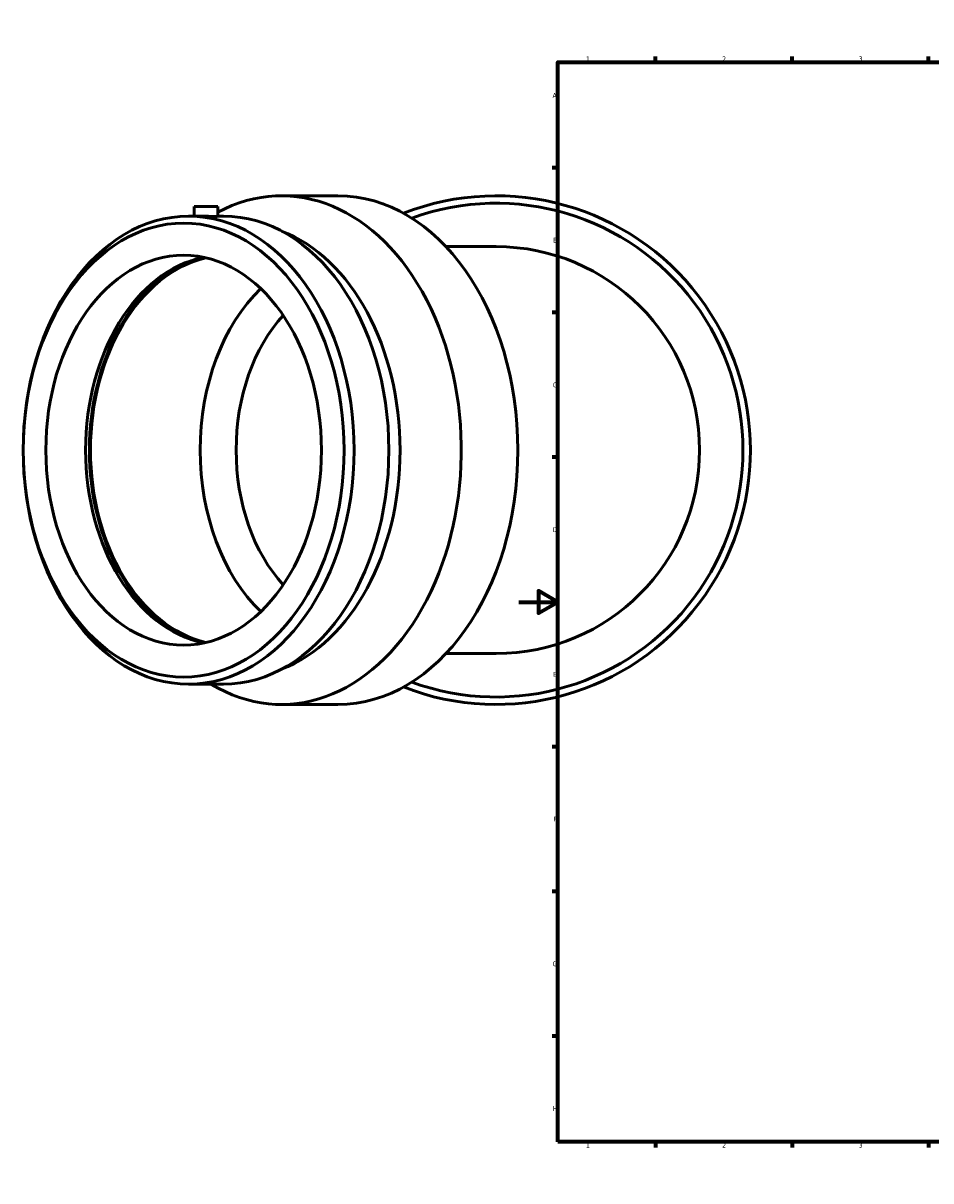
# Model space of a CAD drawing. Header units: millimetres. Extents: x -483 to 1540, y -306 to 1336.
# Tile 1 of 8: x -254 to 211, y 0 to 594. Entities that reach past the tile are written whole.
import ezdxf

# ---------------------------------------------------------------- set-up
doc = ezdxf.new("R2010")
doc.units = ezdxf.units.MM
doc.layers.add('Border (ISO)', color=7, linetype='Continuous', lineweight=70)
doc.layers.add('Visible (ISO)', color=7, linetype='Continuous', lineweight=50)
doc.styles.add('Note Text (ISO)', font='tahoma.ttf')

# ---------------------------------------------------------------- blocks, each defined once
blk = doc.blocks.new('Borders Default Border')
at = {"layer": 'Border (ISO)'}
for p, q in [((70.08, 574), (70.08, 576.9)), ((140.17, 574), (140.17, 576.9)), ((210.25, 574), (210.25, 576.9)), ((280.33, 574), (280.33, 576.9)), ((350.42, 574), (350.42, 576.9)), ((490.58, 574), (490.58, 576.9)), ((560.67, 574), (560.67, 576.9)), ((630.75, 574), (630.75, 576.9)), ((700.83, 574), (700.83, 576.9)), ((770.92, 574), (770.92, 576.9)), ((20, 519.75), (17.1, 519.75)), ((821, 519.75), (823.9, 519.75)), ((20, 445.5), (17.1, 445.5)), ((821, 445.5), (823.9, 445.5)), ((20, 371.25), (17.1, 371.25)), ((821, 371.25), (823.9, 371.25)), ((20, 222.75), (17.1, 222.75)), ((821, 222.75), (823.9, 222.75)), ((20, 148.5), (17.1, 148.5)), ((821, 148.5), (823.9, 148.5)), ((20, 74.25), (17.1, 74.25)), ((821, 74.25), (823.9, 74.25)), ((70.08, 20), (70.08, 17.1)), ((140.17, 20), (140.17, 17.1)), ((210.25, 20), (210.25, 17.1)), ((280.33, 20), (280.33, 17.1)), ((350.42, 20), (350.42, 17.1)), ((490.58, 20), (490.58, 17.1)), ((560.67, 20), (560.67, 17.1)), ((630.75, 20), (630.75, 17.1)), ((700.83, 20), (700.83, 17.1)), ((770.92, 20), (770.92, 17.1))]:
    blk.add_line(p, q, dxfattribs=at)
at = {"layer": 'Border (ISO)', "flags": 128}
for points in [[(420.5, 594), (420.5, 574), (414.73, 584), (426.27, 584), (420.5, 574)], [(20, 20), (20, 574), (821, 574), (821, 20), (20, 20)], [(0, 297), (20, 297), (10, 302.77), (10, 291.23), (20, 297)], [(841, 297), (821, 297), (831, 302.77), (831, 291.23), (821, 297)], [(420.5, 0), (420.5, 20), (414.73, 10), (426.27, 10), (420.5, 20)]]:
    blk.add_lwpolyline(points, dxfattribs=at)
at = {"layer": 'Border (ISO)', "color": 232, "true_color": 0xca0064, "char_height": 2.5, "attachment_point": 7, "style": 'Note Text (ISO)'}
for s, insert in [('1', (34.48, 574.4)), ('2', (104.37, 574.4)), ('3', (174.43, 574.35)), ('4', (244.42, 574.4)), ('5', (314.64, 574.35)), ('6', (384.66, 574.35)), ('7', (454.77, 574.4)), ('8', (524.81, 574.34)), ('9', (594.88, 574.35)), ('10', (664.29, 574.35)), ('11', (734.37, 574.4)), ('12', (804.46, 574.4)), ('A', (17.29, 555.62)), ('A', (821.59, 555.62)), ('B', (17.59, 481.37)), ('B', (821.89, 481.37)), ('C', (17.43, 407.08)), ('C', (821.73, 407.08)), ('D', (17.43, 332.88)), ('D', (821.73, 332.88)), ('E', (17.64, 258.63)), ('E', (821.94, 258.63)), ('F', (17.7, 184.38)), ('F', (822, 184.38)), ('G', (17.31, 110.08)), ('G', (821.61, 110.08)), ('H', (17.44, 35.88)), ('H', (821.74, 35.88)), ('1', (34.48, 17.1)), ('2', (104.37, 17.1)), ('3', (174.43, 17.05)), ('4', (244.42, 17.1)), ('5', (314.64, 17.05)), ('6', (384.66, 17.05)), ('7', (454.77, 17.1)), ('8', (524.81, 17.04)), ('9', (594.88, 17.05)), ('10', (664.29, 17.05)), ('11', (734.37, 17.1)), ('12', (804.46, 17.1))]:
    blk.add_mtext(s, dxfattribs=dict(at, insert=insert))

msp = doc.modelspace()

# ---------------------------------------------------------------- linework, layer by layer
at = {"layer": 'Visible (ISO)'}
for p, q in [((-121.809, 505.427), (-92.818, 505.427)), ((-166.531, 499.927), (-154.531, 499.927)), ((-166.531, 499.927), (-166.531, 494.987)), ((-154.531, 499.927), (-154.531, 494.912)), ((-169.468, 494.987), (-164.774, 494.987)), ((-154.531, 494.987), (-151.594, 494.987)), ((-11.67, 479.327), (-37.452, 479.327)), ((-37.452, 270.527), (-11.67, 270.527)), ((-169.468, 254.867), (-151.594, 254.867)), ((-121.809, 244.427), (-92.818, 244.427))]:
    msp.add_line(p, q, dxfattribs=at)
for radius, start, end in [(130.5, 248.638179, 111.361821), (126.678, 249.998387, 110.001613), (104.4, 270, 90)]:
    msp.add_arc((-11.67, 374.927), radius, start, end, dxfattribs=at)
for centre, major_axis, start_param, end_param in [((-121.809, 374.927), (0, 130.5), 2.7388768, 6.6456727), ((-92.818, 374.927), (0, 130.5), 3.1415927, 6.2831853), ((-151.594, 374.927), (0, 120.06), 3.1415927, 6.2831853), ((-143.306, 374.927), (0, 116.458), 3.4063749, 6.0184031), ((-151.594, 374.927), (0, -100), 3.2864901, 6.1382878), ((-149.101, 374.927), (0, -100.749), 3.3729146, 6.0518634), ((-149.101, 374.927), (0, -100), 3.3043306, 6.1204473), ((-92.818, 374.927), (0, 100), 0.5943858, 2.5472069), ((-83.591, 374.927), (0, 86.95), 0.6521566, 2.4894361)]:
    msp.add_ellipse(centre, major_axis=major_axis, ratio=0.7071068, start_param=start_param, end_param=end_param, dxfattribs=at)
for centre, major_axis in [((-169.468, 374.927), (0, -120.06)), ((-172.014, 374.927), (0, -116.458)), ((-172.014, 374.927), (0, -100))]:
    msp.add_ellipse(centre, major_axis=major_axis, ratio=0.7071068, dxfattribs=at)
msp.add_open_spline([(-154.531, 494.912), (-154.531, 494.894), (-154.682, 494.873), (-155.294, 494.845), (-155.756, 494.837), (-156.821, 494.837), (-157.496, 494.845), (-158.974, 494.873), (-159.778, 494.894), (-161.284, 494.931), (-162.088, 494.951), (-163.566, 494.98), (-164.241, 494.987), (-164.774, 494.987)], degree=3, knots=[1.3563144, 1.3563144, 1.3563144, 1.3563144, 1.5823668, 1.5823668, 1.8084192, 1.8084192, 2.0344717, 2.0344717, 2.2605241, 2.2605241, 2.4865765, 2.4865765, 2.7126288, 2.7126288, 2.7126288, 2.7126288], dxfattribs=at)

# ---------------------------------------------------------------- block references
msp.add_blockref('Borders Default Border', (0, 0))

doc.saveas('drawing.dxf')
